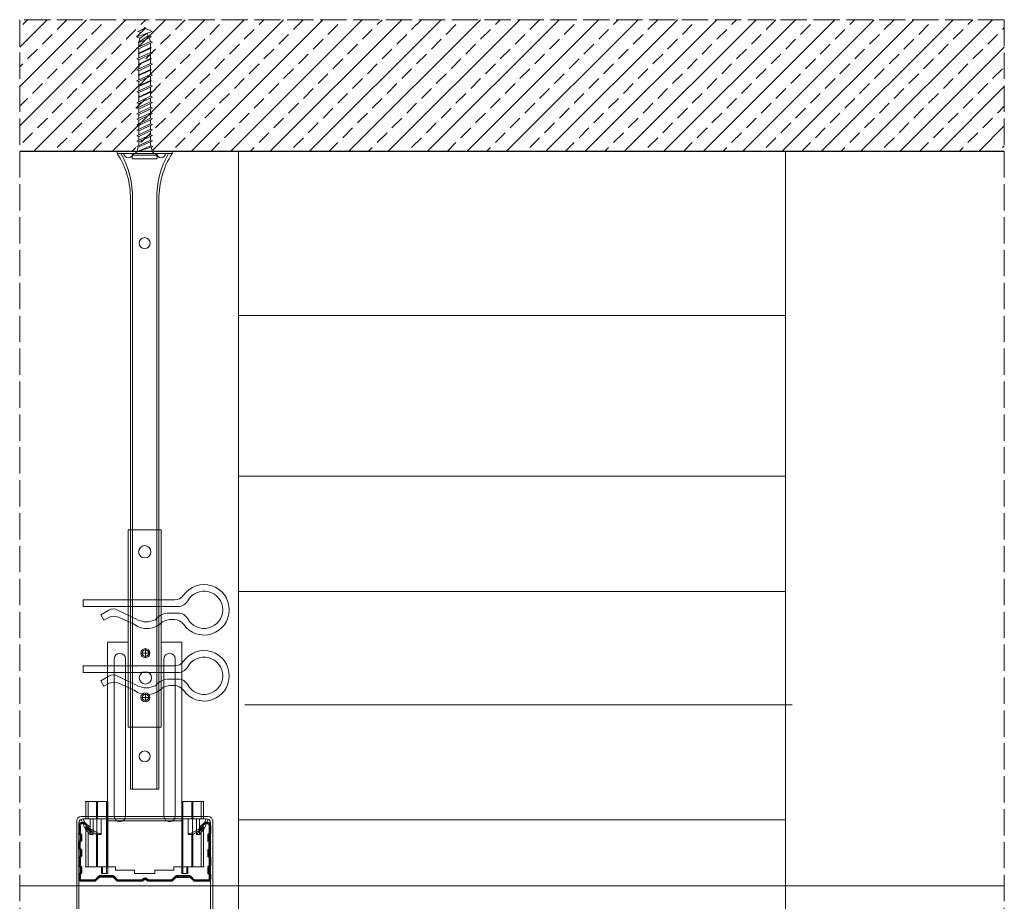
# Model space of a CAD drawing. Header units: millimetres. Extents: x -286 to 2487, y 401 to 2796.
# Tile 12 of 12: x 1963 to 2412, y 2394 to 2796. Entities that reach past the tile are written whole.
import ezdxf

# ---------------------------------------------------------------- set-up
doc = ezdxf.new("R2010")
doc.units = ezdxf.units.MM
doc.linetypes.add('ACAD_ISO02W100', pattern=[15, 12, -3])
for name, color, linetype, lineweight in [('_ISOVER WELNA', 7, 'BATTING', 9), ('_RIGIPS AKCESORIA', 7, 'Continuous', 18), ('_RIGIPS PROFIL', 7, 'Continuous', 18), ('KRESKOWANIE', 7, 'Continuous', 9), ('PRZERYWANA', 7, 'ACAD_ISO02W100', 9)]:
    doc.layers.add(name, color=color, linetype=linetype, lineweight=lineweight)
doc.linetypes.add('BATTING', pattern='A,0.00254,-2.54,[134,ltypeshp.shx,S=2.54,R=0,X=-2.54,Y=0],-5.08,[134,ltypeshp.shx,S=2.54,R=180,X=2.54,Y=0],-2.54', length=10.16254)

# ---------------------------------------------------------------- blocks, each defined once
blk = doc.blocks.new('CD 60 ULTRASTIL')
h = blk.add_hatch()
h.set_pattern_fill('ANSI31', color=256, scale=0.3, style=0)
h.paths.add_polyline_path([(542.88, 684.5, -0.302776), (543.49, 684.5), (544.54, 683.79, 0.148069), (544.85, 683.7), (555.42, 683.7, 0.198912), (555.81, 683.86), (557.38, 685.44, -0.198912), (557.77, 685.6), (563.59, 685.6, -0.198912), (563.98, 685.44), (565.55, 683.86, 0.198912), (565.94, 683.7), (572.18, 683.7, 0.414214), (573.18, 684.7), (573.18, 686.74, 0.198912), (573.02, 687.12), (572.74, 687.4, -0.198912), (572.58, 687.79), (572.58, 689.87, -0.198912), (572.74, 690.26), (573.02, 690.54, 0.198912), (573.18, 690.93), (573.18, 694.47, 0.198912), (573.02, 694.86), (572.74, 695.14, -0.198912), (572.58, 695.53), (572.58, 697.61, -0.198912), (572.74, 698), (573.02, 698.28, 0.198912), (573.18, 698.67), (573.18, 701.47, 0.198912), (573.02, 701.86), (572.74, 702.14, -0.198912), (572.58, 702.53), (572.58, 704.61, -0.198912), (572.74, 705), (573.02, 705.28, 0.198912), (573.18, 705.67), (573.18, 708.9, 0.666128), (570.12, 710.18), (568.55, 708.63), (568.93, 708.24), (570.5, 709.79, -0.666128), (572.63, 708.9), (572.63, 705.9, -0.198912), (572.47, 705.51), (572.19, 705.23, 0.198912), (572.03, 704.84), (572.03, 702.3, 0.198912), (572.19, 701.91), (572.47, 701.63, -0.198912), (572.63, 701.25), (572.63, 698.9, -0.198912), (572.47, 698.51), (572.19, 698.23, 0.198912), (572.03, 697.84), (572.03, 695.3, 0.198912), (572.19, 694.91), (572.47, 694.63, -0.198912), (572.63, 694.25), (572.63, 691.16, -0.198912), (572.47, 690.77), (572.19, 690.49, 0.198912), (572.03, 690.1), (572.03, 687.56, 0.198912), (572.19, 687.17), (572.47, 686.9, -0.198912), (572.63, 686.51), (572.63, 684.7, -0.414214), (572.18, 684.25), (566.17, 684.25, -0.198912), (565.78, 684.41), (564.2, 685.99, 0.198912), (563.82, 686.15), (557.55, 686.15, 0.198912), (557.16, 685.99), (555.58, 684.41, -0.198912), (555.19, 684.25), (545.01, 684.25, -0.148069), (544.71, 684.34), (543.49, 685.16, 0.302776), (542.88, 685.16), (541.65, 684.34, -0.148069), (541.35, 684.25), (531.17, 684.25, -0.198912), (530.78, 684.41), (529.2, 685.99, 0.198912), (528.82, 686.15), (522.55, 686.15, 0.198912), (522.16, 685.99), (520.58, 684.41, -0.198912), (520.19, 684.25), (514.18, 684.25, -0.414214), (513.73, 684.7), (513.73, 686.51, -0.198912), (513.89, 686.9), (514.17, 687.17, 0.198912), (514.33, 687.56), (514.33, 690.1, 0.198912), (514.17, 690.49), (513.89, 690.77, -0.198912), (513.73, 691.16), (513.73, 694.25, -0.198912), (513.89, 694.63), (514.17, 694.91, 0.198912), (514.33, 695.3), (514.33, 697.84, 0.198912), (514.17, 698.23), (513.89, 698.51, -0.198912), (513.73, 698.9), (513.73, 701.25, -0.198912), (513.89, 701.63), (514.17, 701.91, 0.198912), (514.33, 702.3), (514.33, 704.84, 0.198912), (514.17, 705.23), (513.89, 705.51, -0.198912), (513.73, 705.9), (513.73, 708.9, -0.666128), (515.86, 709.79), (517.43, 708.24), (517.81, 708.63), (516.25, 710.18, 0.666128), (513.18, 708.9), (513.18, 705.67, 0.198912), (513.34, 705.28), (513.62, 705, -0.198912), (513.78, 704.61), (513.78, 702.53, -0.198912), (513.62, 702.14), (513.34, 701.86, 0.198912), (513.18, 701.47), (513.18, 698.67, 0.198912), (513.34, 698.28), (513.62, 698, -0.198912), (513.78, 697.61), (513.78, 695.53, -0.198912), (513.62, 695.14), (513.34, 694.86, 0.198912), (513.18, 694.47), (513.18, 690.93, 0.198912), (513.34, 690.54), (513.62, 690.26, -0.198912), (513.78, 689.87), (513.78, 687.79, -0.198912), (513.62, 687.4), (513.34, 687.12, 0.198912), (513.18, 686.74), (513.18, 684.7, 0.414214), (514.18, 683.7), (520.42, 683.7, 0.198912), (520.81, 683.86), (522.38, 685.44, -0.198912), (522.77, 685.6), (528.59, 685.6, -0.198912), (528.98, 685.44), (530.55, 683.86, 0.198912), (530.94, 683.7), (541.51, 683.7, 0.148069), (541.82, 683.79)])
for p, q in [((515.86, 709.79), (517.43, 708.24)), ((516.25, 710.18), (517.81, 708.63)), ((570.12, 710.18), (568.55, 708.63)), ((570.5, 709.79), (568.93, 708.24)), ((513.18, 708.9), (513.18, 705.67)), ((513.34, 705.28), (513.62, 705)), ((513.73, 708.9), (513.73, 705.9)), ((513.89, 705.51), (514.17, 705.23)), ((517.43, 708.24), (517.81, 708.63)), ((568.93, 708.24), (568.55, 708.63)), ((572.47, 705.51), (572.19, 705.23)), ((572.63, 708.9), (572.63, 705.9)), ((573.02, 705.28), (572.74, 705)), ((573.18, 708.9), (573.18, 705.67)), ((513.18, 698.67), (513.18, 701.47)), ((513.34, 701.86), (513.62, 702.14)), ((513.73, 698.9), (513.73, 701.25)), ((513.78, 704.61), (513.78, 702.53)), ((513.89, 701.63), (514.17, 701.91)), ((514.33, 704.84), (514.33, 702.3)), ((572.03, 704.84), (572.03, 702.3)), ((572.47, 701.63), (572.19, 701.91)), ((572.58, 704.61), (572.58, 702.53)), ((572.63, 698.9), (572.63, 701.25)), ((573.02, 701.86), (572.74, 702.14)), ((573.18, 698.67), (573.18, 701.47)), ((513.34, 698.28), (513.62, 698)), ((513.78, 697.61), (513.78, 695.53)), ((513.89, 698.51), (514.17, 698.23)), ((514.33, 697.84), (514.33, 695.3)), ((572.03, 697.84), (572.03, 695.3)), ((572.47, 698.51), (572.19, 698.23)), ((572.58, 697.61), (572.58, 695.53)), ((573.02, 698.28), (572.74, 698)), ((513.18, 694.47), (513.18, 690.93)), ((513.34, 694.86), (513.62, 695.14)), ((513.73, 694.25), (513.73, 691.16)), ((513.89, 694.63), (514.17, 694.91)), ((572.47, 694.63), (572.19, 694.91)), ((572.63, 694.25), (572.63, 691.16)), ((573.02, 694.86), (572.74, 695.14)), ((573.18, 694.47), (573.18, 690.93)), ((513.34, 690.54), (513.62, 690.26)), ((513.34, 687.12), (513.62, 687.4)), ((513.78, 689.87), (513.78, 687.79)), ((513.89, 690.77), (514.17, 690.49)), ((513.89, 686.9), (514.17, 687.17)), ((514.33, 690.1), (514.33, 687.56)), ((572.03, 690.1), (572.03, 687.56)), ((572.47, 690.77), (572.19, 690.49)), ((572.47, 686.9), (572.19, 687.17)), ((572.58, 689.87), (572.58, 687.79)), ((573.02, 690.54), (572.74, 690.26)), ((573.02, 687.12), (572.74, 687.4)), ((513.18, 686.74), (513.18, 684.7)), ((513.73, 686.51), (513.73, 684.7)), ((514.18, 684.25), (520.19, 684.25)), ((514.18, 683.7), (520.42, 683.7)), ((520.58, 684.41), (522.16, 685.99)), ((520.81, 683.86), (522.38, 685.44)), ((522.55, 686.15), (528.82, 686.15)), ((528.59, 685.6), (522.77, 685.6)), ((530.55, 683.86), (528.98, 685.44)), ((530.78, 684.41), (529.2, 685.99)), ((530.94, 683.7), (541.51, 683.7)), ((531.17, 684.25), (541.35, 684.25)), ((541.65, 684.34), (542.88, 685.16)), ((541.82, 683.79), (542.88, 684.5)), ((544.71, 684.34), (543.49, 685.16)), ((544.54, 683.79), (543.49, 684.5)), ((544.85, 683.7), (555.42, 683.7)), ((545.01, 684.25), (555.19, 684.25)), ((555.58, 684.41), (557.16, 685.99)), ((555.81, 683.86), (557.38, 685.44)), ((557.55, 686.15), (563.82, 686.15)), ((557.77, 685.6), (563.59, 685.6)), ((565.55, 683.86), (563.98, 685.44)), ((565.78, 684.41), (564.2, 685.99)), ((565.94, 683.7), (572.18, 683.7)), ((566.17, 684.25), (572.18, 684.25)), ((572.63, 686.51), (572.63, 684.7)), ((573.18, 686.74), (573.18, 684.7))]:
    blk.add_line(p, q)
for centre, radius, start, end in [((514.98, 708.9), 1.8, 45.3251, 180), ((514.98, 708.9), 1.25, 45.3251, 180), ((571.38, 708.9), 1.8, 360, 134.6749), ((571.38, 708.9), 1.25, 360, 134.6749), ((513.73, 705.67), 0.55, 180, 225), ((513.23, 704.61), 0.55, 0, 45), ((514.28, 705.9), 0.55, 180, 225), ((513.78, 704.84), 0.55, 0, 45), ((572.58, 704.84), 0.55, 135, 180), ((572.08, 705.9), 0.55, 315, 0), ((573.13, 704.61), 0.55, 135, 180), ((572.63, 705.67), 0.55, 315, 0), ((513.73, 701.47), 0.55, 135, 180), ((513.23, 702.53), 0.55, 315, 0), ((514.28, 701.25), 0.55, 135, 180), ((513.78, 702.3), 0.55, 315, 0), ((572.58, 702.3), 0.55, 180, 225), ((572.08, 701.25), 0.55, 0, 45), ((573.13, 702.53), 0.55, 180, 225), ((572.63, 701.47), 0.55, 0, 45), ((513.73, 698.67), 0.55, 180, 225), ((513.23, 697.61), 0.55, 360, 45), ((514.28, 698.9), 0.55, 180, 225), ((513.78, 697.84), 0.55, 0, 45), ((572.58, 697.84), 0.55, 135, 180), ((572.08, 698.9), 0.55, 315, 0), ((573.13, 697.61), 0.55, 135, 180), ((572.63, 698.67), 0.55, 315, 0), ((513.73, 694.47), 0.55, 135, 180), ((513.23, 695.53), 0.55, 315, 0), ((514.28, 694.25), 0.55, 135, 180), ((513.78, 695.3), 0.55, 315, 0), ((572.58, 695.3), 0.55, 180, 225), ((572.08, 694.25), 0.55, 0, 45), ((573.13, 695.53), 0.55, 180, 225), ((572.63, 694.47), 0.55, 0, 45), ((513.73, 690.93), 0.55, 180, 225), ((513.73, 686.74), 0.55, 135, 180), ((513.23, 689.87), 0.55, 0, 45), ((513.23, 687.79), 0.55, 315, 0), ((514.28, 691.16), 0.55, 180, 225), ((513.78, 690.1), 0.55, 360, 45), ((513.78, 687.56), 0.55, 315, 360), ((572.58, 690.1), 0.55, 135, 180), ((572.58, 687.56), 0.55, 180, 225), ((572.08, 691.16), 0.55, 315, 0), ((573.13, 689.87), 0.55, 135, 180), ((573.13, 687.79), 0.55, 180, 225), ((572.63, 690.93), 0.55, 315, 0), ((572.63, 686.74), 0.55, 360, 45), ((514.18, 684.7), 1, 180, 270), ((514.28, 686.51), 0.55, 135, 180), ((514.18, 684.7), 0.45, 180, 270), ((520.19, 684.8), 0.55, 270, 315), ((520.42, 684.25), 0.55, 270, 315), ((522.55, 685.6), 0.55, 90, 135), ((522.77, 685.05), 0.55, 90, 135), ((528.59, 685.05), 0.55, 45, 90), ((528.82, 685.6), 0.55, 45, 90), ((530.94, 684.25), 0.55, 225, 270), ((531.17, 684.8), 0.55, 225, 270), ((541.35, 684.8), 0.55, 270, 303.6901), ((541.51, 684.25), 0.55, 270, 303.6901), ((543.18, 684.7), 0.55, 56.3099, 123.6901), ((543.18, 684.04), 0.55, 56.3099, 123.6901), ((544.85, 684.25), 0.55, 236.3099, 270), ((545.01, 684.8), 0.55, 236.3099, 270), ((555.19, 684.8), 0.55, 270, 315), ((555.42, 684.25), 0.55, 270, 315), ((557.55, 685.6), 0.55, 90, 135), ((557.77, 685.05), 0.55, 90, 135), ((563.59, 685.05), 0.55, 45, 90), ((563.82, 685.6), 0.55, 45, 90), ((565.94, 684.25), 0.55, 225, 270), ((566.17, 684.8), 0.55, 225, 270), ((572.18, 684.7), 1, 270, 0), ((572.18, 684.7), 1, 270, 360), ((572.18, 684.7), 0.45, 270, 360), ((572.08, 686.51), 0.55, 360, 45)]:
    blk.add_arc(centre, radius, start, end)
blk = doc.blocks.new('wieszak noniuszowy widok')
for p, q in [((367.75, 93.63), (382.75, 93.63)), ((367.75, 3.63), (367.75, 93.63)), ((368.75, 3.63), (368.75, 93.63)), ((381.75, 3.63), (381.75, 93.63)), ((382.75, 3.63), (382.75, 93.63)), ((367.75, 42.47), (358.34, 42.47)), ((358.34, -30.29), (358.34, 42.47)), ((392.15, 42.47), (382.75, 42.47)), ((392.15, 42.47), (392.15, -30.29)), ((392.15, 42.47), (392.15, -30.29)), ((372.87, 37.38), (376.99, 37.38)), ((374.93, 39.42), (374.93, 35.32)), ((361.34, -36.95), (361.34, 34.79)), ((361.34, 34.79), (361.34, -36.95)), ((366.47, 34.79), (366.47, -36.95)), ((366.47, -36.95), (366.47, 34.79)), ((384.02, -36.95), (384.02, 34.79)), ((384.02, 34.79), (384.02, -36.95)), ((389.14, 34.79), (389.14, -36.95)), ((389.14, 34.79), (389.14, -36.95)), ((374.93, 19.27), (374.93, 15.17)), ((372.87, 17.23), (376.99, 17.23)), ((367.75, 3.63), (382.75, 3.63)), ((348.22, -30.29), (358.37, -30.29)), ((348.44, -30.29), (348.44, -38.17)), ((349.43, -30.29), (349.43, -38.17)), ((353.28, -30.29), (353.28, -38.17)), ((353.8, -30.29), (353.8, -38.17)), ((357.85, -30.29), (357.85, -63.08)), ((358.37, -30.29), (358.37, -63.08)), ((392.13, -30.29), (392.13, -63.08)), ((392.15, -30.29), (392.15, -60.01)), ((392.15, -30.29), (392.15, -60.01)), ((402.37, -30.29), (392.16, -30.29)), ((392.64, -30.29), (392.64, -63.08)), ((396.7, -30.29), (396.7, -38.17)), ((397.21, -30.29), (397.21, -38.17)), ((401.07, -30.29), (401.07, -38.17)), ((402.06, -30.29), (402.06, -38.17)), ((348.13, -38.17), (355.47, -38.17)), ((350.32, -38.17), (350.32, -45.34)), ((351.68, -45.34), (351.68, -38.17)), ((353.44, -45.34), (353.44, -38.17)), ((355.47, -38.17), (355.47, -45.34)), ((395.03, -45.34), (395.03, -38.17)), ((395.03, -38.17), (402.39, -38.17)), ((397.05, -38.17), (397.05, -45.34)), ((398.82, -38.17), (398.82, -45.34)), ((400.18, -45.34), (400.18, -38.17)), ((348.11, -42.32), (348.14, -42.29)), ((348.11, -42.37), (348.11, -42.32)), ((348.12, -42.43), (348.11, -42.37)), ((348.15, -42.51), (348.12, -42.43)), ((348.14, -42.29), (348.17, -42.28)), ((348.19, -42.61), (348.15, -42.51)), ((348.17, -42.28), (348.23, -42.28)), ((349.22, -42.28), (348.19, -42.28)), ((348.26, -42.72), (348.19, -42.61)), ((348.23, -42.28), (348.31, -42.3)), ((348.34, -42.84), (348.26, -42.72)), ((348.31, -42.3), (348.41, -42.34)), ((348.45, -43), (348.34, -42.84)), ((348.41, -42.34), (348.53, -42.39)), ((348.44, -42.99), (348.44, -60.01)), ((348.58, -43.18), (348.45, -43)), ((349.57, -43.07), (348.5, -43.07)), ((348.53, -42.39), (348.66, -42.46)), ((348.72, -43.37), (348.58, -43.18)), ((348.66, -42.46), (348.81, -42.54)), ((348.89, -43.59), (348.72, -43.37)), ((348.81, -42.54), (348.96, -42.63)), ((349.08, -43.83), (348.89, -43.59)), ((348.96, -42.63), (349.14, -42.73)), ((349.28, -44.08), (349.08, -43.83)), ((349.15, -42.29), (349.13, -42.32)), ((349.13, -42.32), (349.13, -42.36)), ((349.13, -42.36), (349.14, -42.41)), ((349.14, -42.41), (349.16, -42.47)), ((349.14, -42.73), (349.38, -42.88)), ((349.18, -42.28), (349.15, -42.29)), ((349.16, -42.47), (349.19, -42.54)), ((349.22, -42.28), (349.18, -42.28)), ((349.19, -42.54), (349.24, -42.62)), ((349.28, -42.28), (349.22, -42.28)), ((349.24, -42.62), (349.3, -42.71)), ((349.34, -42.29), (349.28, -42.28)), ((349.49, -44.34), (349.28, -44.08)), ((349.3, -42.71), (349.44, -42.91)), ((349.43, -42.32), (349.34, -42.29)), ((349.38, -42.88), (349.66, -43.05)), ((349.52, -42.35), (349.43, -42.32)), ((349.43, -42.9), (349.43, -60.01)), ((349.44, -42.91), (349.55, -43.05)), ((349.72, -44.62), (349.49, -44.34)), ((349.62, -42.4), (349.52, -42.35)), ((349.55, -43.05), (349.68, -43.2)), ((349.74, -42.46), (349.62, -42.4)), ((349.66, -43.05), (349.96, -43.25)), ((350.92, -43.07), (349.68, -43.07)), ((349.68, -43.2), (349.82, -43.37)), ((350.01, -44.98), (349.72, -44.62)), ((349.88, -42.52), (349.74, -42.46)), ((349.82, -43.37), (349.98, -43.56)), ((350.03, -42.6), (349.88, -42.52)), ((349.96, -43.25), (350.28, -43.46)), ((349.98, -43.56), (350.15, -43.76)), ((350.2, -42.69), (350.03, -42.6)), ((350.15, -43.76), (350.34, -43.96)), ((350.38, -42.79), (350.2, -42.69)), ((350.28, -43.46), (350.63, -43.68)), ((350.34, -43.96), (350.54, -44.17)), ((350.58, -42.89), (350.38, -42.79)), ((350.54, -44.17), (350.75, -44.4)), ((350.78, -43), (350.58, -42.89)), ((350.63, -43.68), (350.99, -43.91)), ((350.75, -44.4), (350.97, -44.63)), ((351, -43.12), (350.78, -43)), ((350.97, -44.63), (351.19, -44.86)), ((350.99, -43.91), (351.36, -44.14)), ((351.23, -43.25), (351, -43.12)), ((351.19, -44.86), (351.43, -45.11)), ((351.48, -43.37), (351.23, -43.25)), ((351.36, -44.14), (351.74, -44.37)), ((351.99, -43.64), (351.48, -43.37)), ((351.74, -44.37), (352.07, -44.57)), ((352.52, -43.92), (351.99, -43.64)), ((352.07, -44.57), (352.41, -44.78)), ((352.41, -44.78), (352.77, -44.98)), ((353.08, -44.19), (352.52, -43.92)), ((353.43, -44.35), (353.08, -44.19)), ((353.8, -44.52), (353.43, -44.35)), ((354.66, -44.92), (353.8, -44.52)), ((353.8, -44.52), (353.8, -60.01)), ((396.7, -44.52), (395.84, -44.92)), ((397.07, -44.35), (396.7, -44.52)), ((396.7, -44.52), (396.7, -60.01)), ((397.42, -44.19), (397.07, -44.35)), ((397.98, -43.92), (397.42, -44.19)), ((397.73, -44.98), (398.09, -44.78)), ((398.51, -43.64), (397.98, -43.92)), ((398.09, -44.78), (398.43, -44.57)), ((398.43, -44.57), (398.76, -44.37)), ((399.02, -43.37), (398.51, -43.64)), ((398.76, -44.37), (399.13, -44.14)), ((399.26, -43.25), (399.02, -43.37)), ((399.07, -45.11), (399.3, -44.86)), ((399.13, -44.14), (399.51, -43.91)), ((399.49, -43.12), (399.26, -43.25)), ((399.3, -44.86), (399.53, -44.63)), ((399.71, -43), (399.49, -43.12)), ((399.51, -43.91), (399.87, -43.68)), ((399.53, -44.63), (399.74, -44.4)), ((399.58, -43.07), (400.82, -43.07)), ((399.92, -42.89), (399.71, -43)), ((399.74, -44.4), (399.96, -44.17)), ((399.87, -43.68), (400.21, -43.46)), ((400.12, -42.79), (399.92, -42.89)), ((399.96, -44.17), (400.16, -43.96)), ((400.3, -42.69), (400.12, -42.79)), ((400.16, -43.96), (400.35, -43.76)), ((400.21, -43.46), (400.54, -43.25)), ((400.46, -42.6), (400.3, -42.69)), ((400.35, -43.76), (400.52, -43.56)), ((400.62, -42.52), (400.46, -42.6)), ((400.78, -44.62), (400.49, -44.98)), ((400.52, -43.56), (400.68, -43.37)), ((400.54, -43.25), (400.84, -43.05)), ((400.76, -42.46), (400.62, -42.52)), ((400.68, -43.37), (400.82, -43.2)), ((400.88, -42.4), (400.76, -42.46)), ((401.01, -44.34), (400.78, -44.62)), ((400.82, -43.2), (400.95, -43.05)), ((400.84, -43.05), (401.12, -42.88)), ((400.98, -42.35), (400.88, -42.4)), ((400.93, -43.07), (402, -43.07)), ((400.95, -43.05), (401.06, -42.91)), ((401.07, -42.32), (400.98, -42.35)), ((401.22, -44.08), (401.01, -44.34)), ((401.06, -42.91), (401.2, -42.71)), ((401.15, -42.29), (401.07, -42.32)), ((401.07, -42.9), (401.07, -60.01)), ((401.12, -42.88), (401.36, -42.73)), ((401.22, -42.28), (401.15, -42.29)), ((401.2, -42.71), (401.26, -42.62)), ((401.27, -42.28), (401.22, -42.28)), ((401.42, -43.83), (401.22, -44.08)), ((401.26, -42.62), (401.3, -42.54)), ((401.32, -42.28), (401.27, -42.28)), ((401.27, -42.28), (402.31, -42.28)), ((401.3, -42.54), (401.34, -42.47)), ((401.35, -42.29), (401.32, -42.28)), ((401.34, -42.47), (401.36, -42.41)), ((401.36, -42.32), (401.35, -42.29)), ((401.37, -42.36), (401.36, -42.32)), ((401.36, -42.41), (401.37, -42.36)), ((401.36, -42.73), (401.54, -42.63)), ((401.61, -43.59), (401.42, -43.83)), ((401.54, -42.63), (401.69, -42.54)), ((401.77, -43.37), (401.61, -43.59)), ((401.69, -42.54), (401.84, -42.46)), ((401.92, -43.18), (401.77, -43.37)), ((401.84, -42.46), (401.97, -42.39)), ((402.05, -43), (401.92, -43.18)), ((401.97, -42.39), (402.09, -42.34)), ((402.16, -42.84), (402.05, -43)), ((402.06, -42.99), (402.06, -60.01)), ((402.09, -42.34), (402.18, -42.3)), ((402.24, -42.72), (402.16, -42.84)), ((402.18, -42.3), (402.26, -42.28)), ((402.3, -42.61), (402.24, -42.72)), ((402.26, -42.28), (402.33, -42.28)), ((402.35, -42.51), (402.3, -42.61)), ((402.33, -42.28), (402.36, -42.29)), ((402.38, -42.43), (402.35, -42.51)), ((402.36, -42.29), (402.39, -42.32)), ((402.39, -42.37), (402.38, -42.43)), ((402.39, -42.32), (402.39, -42.37)), ((350.32, -45.34), (350.01, -44.98)), ((351.68, -45.34), (350.32, -45.34)), ((351.43, -45.11), (351.68, -45.34)), ((352.77, -44.98), (353.14, -45.18)), ((353.14, -45.18), (353.28, -45.26)), ((353.28, -45.26), (353.36, -45.3)), ((353.28, -45.26), (353.28, -60.01)), ((353.36, -45.3), (353.44, -45.34)), ((355.47, -45.34), (353.44, -45.34)), ((355.47, -45.34), (354.66, -44.92)), ((395.84, -44.92), (395.03, -45.34)), ((395.03, -45.34), (397.05, -45.34)), ((397.05, -45.34), (397.13, -45.3)), ((397.13, -45.3), (397.21, -45.26)), ((397.21, -45.26), (397.36, -45.18)), ((397.21, -45.26), (397.21, -60.01)), ((397.36, -45.18), (397.73, -44.98)), ((398.82, -45.34), (399.07, -45.11)), ((398.82, -45.34), (400.18, -45.34)), ((400.49, -44.98), (400.18, -45.34)), ((348.11, -60.01), (361.93, -60.01)), ((355.57, -63.08), (355.57, -60.01)), ((356.08, -60.01), (356.08, -63.08)), ((361.93, -60.01), (361.93, -61.55)), ((361.93, -60.01), (361.93, -61.55)), ((370.64, -61.55), (361.93, -61.55)), ((370.64, -61.55), (370.64, -63.08)), ((370.64, -61.55), (370.64, -63.08)), ((388.57, -61.55), (379.86, -61.55)), ((379.86, -61.55), (379.86, -63.08)), ((379.86, -61.55), (379.86, -63.08)), ((388.57, -60.01), (388.57, -61.55)), ((402.39, -60.01), (388.57, -60.01)), ((388.57, -60.01), (388.57, -61.55)), ((394.42, -63.08), (394.42, -60.01)), ((394.93, -60.01), (394.93, -63.08)), ((357.85, -63.08), (355.57, -63.08)), ((356.08, -63.08), (355.57, -63.08)), ((356.08, -63.08), (358.37, -63.08)), ((358.37, -63.08), (357.85, -63.08)), ((379.86, -63.08), (370.64, -63.08)), ((370.64, -63.08), (379.86, -63.08)), ((392.13, -63.08), (394.42, -63.08)), ((392.64, -63.08), (392.13, -63.08)), ((394.93, -63.08), (392.64, -63.08)), ((394.93, -63.08), (394.42, -63.08))]:
    blk.add_line(p, q)
for centre, radius in [((375.25, 83.63), 2.81), ((374.93, 37.38), 2.06), ((374.93, 37.38), 1.46), ((374.93, 26.11), 2.81), ((374.93, 17.23), 2.06), ((374.93, 17.23), 1.46)]:
    blk.add_circle(centre, radius)
for centre, start, end in [((363.91, 34.79), 0, 180), ((386.58, 34.79), 0, 180), ((363.91, -36.95), 180, 0), ((386.58, -36.95), 180, 0)]:
    blk.add_arc(centre, 2.56, start, end)
blk = doc.blocks.new('klamra')
at = {"layer": '_RIGIPS AKCESORIA'}
for p, q in [((6828.19, 2764.92), (6828.19, 2806.53)), ((6831.19, 2764.92), (6831.19, 2808.19)), ((6834.19, 2802.92), (6834.19, 2808.19)), ((6832.87, 2780.55), (6837.19, 2789.57)), ((6839.31, 2788.09), (6836.06, 2780.95)), ((6832.86, 2776.63), (6835, 2772.92)), ((6836.19, 2776.54), (6837.38, 2774.29)), ((6835, 2772.92), (6837.38, 2774.29)), ((6831.19, 2764.92), (6828.19, 2764.92))]:
    blk.add_line(p, q, dxfattribs=at)
for centre, radius, start, end in [((6832.69, 2820.02), 11.5, 305.1527, 234.8473), ((6832.69, 2820.02), 8.5, 298.7822, 241.2178), ((6826.19, 2808.19), 5, 0, 61.2178), ((6839.19, 2808.19), 5, 118.7822, 180), ((6823.19, 2806.53), 5, 0, 54.8473), ((6845.23, 2805.18), 8.16, 170.4436, 210.2847), ((6842.19, 2806.53), 5, 125.1527, 180), ((6843.93, 2805.32), 10.09, 195.2653, 228.1308), ((6829.23, 2793.69), 8.97, 332.6387, 27.3613), ((6831.19, 2793.92), 10, 324.3132, 45.573), ((6835.87, 2778.58), 3.59, 146.8414, 212.9715), ((6840.61, 2778.88), 5, 155.5109, 207.8622)]:
    blk.add_arc(centre, radius, start, end, dxfattribs=at)
blk = doc.blocks.new('Lacznik krzyzowy (widok1)')
at = {"layer": '_RIGIPS AKCESORIA', "extrusion": (0, 0, -1)}
for p, q in [((2, 91.5), (60, 91.5)), ((2.08, 90.11), (3, 90.5)), ((3.61, 86.42), (2.08, 90.11)), ((3, 90.5), (4.53, 86.8)), ((14, 89.5, 30), (14, 90.5, 30)), ((48, 90.5, 30), (48, 89.5, 30)), ((57.47, 86.8), (59, 90.5)), ((59.92, 90.11), (58.39, 86.42)), ((59, 90.5), (59.92, 90.11)), ((0, 36.5), (0, 89.5)), ((1, 88.5), (1, 36.5)), ((4.53, 86.8), (3.61, 86.42)), ((48, 89.5, 30), (14, 89.5, 30)), ((58.39, 86.42), (57.47, 86.8)), ((61, 36.5), (61, 88.5)), ((62, 89.5), (62, 36.5)), ((1, 36.5), (0, 36.5)), ((62, 36.5), (61, 36.5))]:
    blk.add_line(p, q, dxfattribs=at)
at = {"layer": '_RIGIPS AKCESORIA'}
blk.add_line((59, 90.5), (3, 90.5), dxfattribs=at)
at = {"layer": '_RIGIPS AKCESORIA', "extrusion": (0, 0, -1)}
for centre, start, end in [((-2, 89.5), 0, 90), ((-3, 88.5), 0, 90), ((-3, 88.5), 0, 90), ((-59, 88.5), 90, 180), ((-59, 88.5), 90, 180), ((-60, 89.5), 90, 180)]:
    blk.add_arc(centre, 2, start, end, dxfattribs=at)
blk = doc.blocks.new('noniusz gorny widok')
for p, q in [((418.67, 301.96), (418.67, 302.96)), ((418.67, 302.96), (443.67, 302.96)), ((418.67, 301.96), (443.67, 301.96)), ((421.67, 301.96), (425.67, 301.96)), ((443.67, 301.96), (443.67, 302.96)), ((424.67, 11.96), (424.67, 281.05)), ((425.67, 11.96), (425.67, 281.05)), ((436.67, 11.96), (436.67, 281.05)), ((437.67, 11.96), (437.67, 281.05)), ((424.67, 11.96), (437.67, 11.96))]:
    blk.add_line(p, q)
for centre in [(431.17, 261.05), (431.17, 26.96)]:
    blk.add_circle(centre, 2.5)
for centre, radius, start, end in [((386.97, 281.54), 37.7, 359.2509, 32.7784), ((383.61, 281.48), 42.06, 359.4173, 29.1348), ((423.67, 301.96), 2, 180, 0), ((478.72, 281.48), 42.06, 150.8652, 180.5827), ((438.67, 301.96), 2, 180, 0), ((475.36, 281.54), 37.7, 147.2216, 180.7491)]:
    blk.add_arc(centre, radius, start, end)
blk = doc.blocks.new('kolek beton 65')
at = {"layer": '_RIGIPS AKCESORIA'}
for p, q in [((-125.3, -933.58), (-125.96, -934.72)), ((-122.91, -940.73), (-125.3, -933.58)), ((-120.48, -933.42), (-120.81, -934.33)), ((-117.51, -939.63), (-120.48, -933.42)), ((-115.48, -933.42), (-115.81, -934.33)), ((-112.51, -939.63), (-115.48, -933.42)), ((-110.48, -933.42), (-110.81, -934.33)), ((-110.48, -933.42), (-110.81, -934.33)), ((-107.51, -939.63), (-110.48, -933.42)), ((-105.48, -933.42), (-105.81, -934.33)), ((-102.51, -939.63), (-105.48, -933.42)), ((-100.48, -933.42), (-100.81, -934.33)), ((-97.51, -939.63), (-100.48, -933.42)), ((-95.48, -933.42), (-95.81, -934.33)), ((-92.51, -939.63), (-95.48, -933.42)), ((-92.98, -933.42), (-93.31, -934.33)), ((-90.01, -939.63), (-92.98, -933.42)), ((-90.48, -933.42), (-90.81, -934.33)), ((-87.51, -939.63), (-90.48, -933.42)), ((-87.98, -933.42), (-88.31, -934.33)), ((-85.01, -939.63), (-87.98, -933.42)), ((-85.48, -933.42), (-85.81, -934.33)), ((-82.51, -939.63), (-85.48, -933.42)), ((-82.98, -933.42), (-83.31, -934.33)), ((-80.01, -939.63), (-82.98, -933.42)), ((-80.48, -933.42), (-80.81, -934.33)), ((-77.51, -939.63), (-80.48, -933.42)), ((-77.98, -933.42), (-78.31, -934.33)), ((-75.01, -939.63), (-77.98, -933.42)), ((-75.47, -933.37), (-75.81, -934.33)), ((-75.47, -933.37), (-72.61, -939.89)), ((-72.91, -933.23), (-73.27, -934.2)), ((-70.43, -940.67), (-72.91, -933.23)), ((-68.91, -931.37), (-69.76, -932.23)), ((-69.76, -932.23), (-69.76, -941.73)), ((-67.81, -931.28), (-68.91, -931.37)), ((-68.91, -942.59), (-68.91, -931.37)), ((-67.26, -942.18), (-67.26, -931.78)), ((-126.91, -936.37), (-127.26, -936.98)), ((-126.9, -936.83), (-127.26, -936.98)), ((-126.72, -937.2), (-127.26, -936.98)), ((-127.02, -936.57), (-125.7, -939.37)), ((-125.41, -940.08), (-126.91, -936.37)), ((-126.69, -936.74), (-126.75, -936.77)), ((-125.96, -934.72), (-126.69, -936.74)), ((-126.69, -936.74), (-122.91, -940.73)), ((-123.47, -935.41), (-124.54, -935.85)), ((-122.3, -939.04), (-124.54, -935.85)), ((-122.93, -933.94), (-123.47, -935.41)), ((-123.47, -935.41), (-120.37, -939.96)), ((-120.25, -939.63), (-122.93, -933.94)), ((-120.86, -934.33), (-122.44, -934.98)), ((-120.81, -934.33), (-120.86, -934.33)), ((-117.85, -940.54), (-120.81, -934.33)), ((-118.08, -934.33), (-120.05, -934.33)), ((-117.93, -933.94), (-118.08, -934.33)), ((-118.08, -934.33), (-115.39, -940.02)), ((-115.25, -939.63), (-117.93, -933.94)), ((-115.81, -934.33), (-117.73, -934.33)), ((-112.85, -940.54), (-115.81, -934.33)), ((-113.08, -934.33), (-115.05, -934.33)), ((-112.93, -933.94), (-113.08, -934.33)), ((-113.08, -934.33), (-110.39, -940.02)), ((-110.25, -939.63), (-112.93, -933.94)), ((-110.81, -934.33), (-112.73, -934.33)), ((-108.28, -939.63), (-110.81, -934.33)), ((-107.85, -940.54), (-110.81, -934.33)), ((-108.08, -934.33), (-110.05, -934.33)), ((-107.51, -939.63), (-110.05, -934.33)), ((-107.93, -933.94), (-108.08, -934.33)), ((-108.08, -934.33), (-105.39, -940.02)), ((-105.25, -939.63), (-107.93, -933.94)), ((-105.81, -934.33), (-107.73, -934.33)), ((-102.85, -940.54), (-105.81, -934.33)), ((-103.08, -934.33), (-105.05, -934.33)), ((-102.93, -933.94), (-103.08, -934.33)), ((-103.08, -934.33), (-100.39, -940.02)), ((-100.25, -939.63), (-102.93, -933.94)), ((-100.81, -934.33), (-102.73, -934.33)), ((-97.85, -940.54), (-100.81, -934.33)), ((-98.08, -934.33), (-100.05, -934.33)), ((-97.93, -933.94), (-98.08, -934.33)), ((-98.08, -934.33), (-95.39, -940.02)), ((-95.25, -939.63), (-97.93, -933.94)), ((-95.81, -934.33), (-97.73, -934.33)), ((-92.85, -940.54), (-95.81, -934.33)), ((-93.31, -934.33), (-95.05, -934.33)), ((-90.35, -940.54), (-93.31, -934.33)), ((-90.81, -934.33), (-92.55, -934.33)), ((-87.85, -940.54), (-90.81, -934.33)), ((-88.31, -934.33), (-90.05, -934.33)), ((-85.35, -940.54), (-88.31, -934.33)), ((-85.81, -934.33), (-87.55, -934.33)), ((-82.85, -940.54), (-85.81, -934.33)), ((-83.31, -934.33), (-85.05, -934.33)), ((-80.35, -940.54), (-83.31, -934.33)), ((-80.81, -934.33), (-82.55, -934.33)), ((-77.85, -940.54), (-80.81, -934.33)), ((-80.05, -934.33), (-78.31, -934.33)), ((-75.35, -940.54), (-78.31, -934.33)), ((-75.81, -934.33), (-77.55, -934.33)), ((-72.85, -940.54), (-75.81, -934.33)), ((-73.27, -934.2), (-70.43, -940.67)), ((-124.89, -938.64), (-125.41, -940.08)), ((-122.3, -939.04), (-122.91, -940.73)), ((-120.86, -939.63), (-122.3, -939.04)), ((-120.6, -939.63), (-120.86, -939.63)), ((-120.25, -939.63), (-120.37, -939.96)), ((-118.28, -939.63), (-120.25, -939.63)), ((-117.51, -939.63), (-117.85, -940.54)), ((-115.58, -939.63), (-117.51, -939.63)), ((-115.25, -939.63), (-115.39, -940.02)), ((-113.28, -939.63), (-115.25, -939.63)), ((-112.51, -939.63), (-112.85, -940.54)), ((-110.6, -939.63), (-112.51, -939.63)), ((-110.25, -939.63), (-110.39, -940.02)), ((-108.28, -939.63), (-110.25, -939.63)), ((-107.51, -939.63), (-107.85, -940.54)), ((-107.51, -939.63), (-107.85, -940.54)), ((-105.6, -939.63), (-107.51, -939.63)), ((-105.25, -939.63), (-105.39, -940.02)), ((-103.28, -939.63), (-105.25, -939.63)), ((-102.51, -939.63), (-102.91, -940.73)), ((-100.6, -939.63), (-102.51, -939.63)), ((-100.25, -939.63), (-100.41, -940.08)), ((-98.28, -939.63), (-100.25, -939.63)), ((-97.51, -939.63), (-97.85, -940.54)), ((-95.6, -939.63), (-97.51, -939.63)), ((-95.25, -939.63), (-95.39, -940.02)), ((-93.28, -939.63), (-95.25, -939.63)), ((-92.51, -939.63), (-92.85, -940.54)), ((-90.78, -939.63), (-92.51, -939.63)), ((-90.01, -939.63), (-90.35, -940.54)), ((-88.28, -939.63), (-90.01, -939.63)), ((-87.51, -939.63), (-87.85, -940.54)), ((-85.78, -939.63), (-87.51, -939.63)), ((-85.01, -939.63), (-85.35, -940.54)), ((-83.28, -939.63), (-85.01, -939.63)), ((-82.51, -939.63), (-82.85, -940.54)), ((-80.78, -939.63), (-82.51, -939.63)), ((-80.01, -939.63), (-80.35, -940.54)), ((-78.28, -939.63), (-80.01, -939.63)), ((-77.51, -939.63), (-77.85, -940.54)), ((-77.51, -939.63), (-75.78, -939.63)), ((-75.01, -939.63), (-75.35, -940.54)), ((-72.61, -939.89), (-72.85, -940.54)), ((-68.91, -942.59), (-69.76, -941.73)), ((-67.81, -942.68), (-68.91, -942.59))]:
    blk.add_line(p, q, dxfattribs=at)
for centre, radius, start, end in [((-74.88, -924.33), 10, 282.9916, 297.2521), ((-70.76, -932.33), 1, 297.387, 0.1192), ((-67.76, -931.78), 0.5, 0, 95), ((-74.88, -924.33), 10, 269.0428, 279.2887), ((-74.88, -949.63), 10, 80.5289, 90.7633), ((-74.88, -949.63), 10, 62.7479, 76.8682), ((-70.76, -941.63), 1, 359.8807, 62.6128), ((-67.76, -942.18), 0.5, 265, 360)]:
    blk.add_arc(centre, radius, start, end, dxfattribs=at)

msp = doc.modelspace()

# ---------------------------------------------------------------- hatches: boundary and pattern name
at = {"layer": 'KRESKOWANIE'}
h = msp.add_hatch(dxfattribs=at)
h.set_pattern_fill('ANSI33', color=256, scale=2, angle=180, style=0)
h.set_pattern_definition([(225, (747.843, 1227.203), (8.980256, -8.980256), []), (225, (738.863, 1227.203), (8.980256, -8.980256), [6.35, -3.175])])
h.paths.add_polyline_path([(2412.3, 2736.46), (2412.3, 2796.46), (1963.3, 2796.46), (1963.3, 2736.46)])

# ---------------------------------------------------------------- linework, layer by layer
msp.add_line((1963.3, 2736.46), (2412.3, 2736.46))
at = {"layer": '_ISOVER WELNA', "linetype": 'Continuous'}
for p, q in [((2063.05, 2736.46), (2063.05, 2374.51)), ((2312.55, 2736.46), (2312.55, 2374.51))]:
    msp.add_line(p, q, dxfattribs=at)
at = {"layer": '_ISOVER WELNA', "ltscale": 7.2}
msp.add_line((2063.05, 2661.51), (2312.55, 2661.51), dxfattribs=at)
at = {"layer": '_ISOVER WELNA', "ltscale": 4.9}
msp.add_line((2063.05, 2535.68), (2312.55, 2535.68), dxfattribs=at)
at = {"layer": '_ISOVER WELNA', "ltscale": 5.2}
msp.add_line((2063.05, 2431.51), (2312.55, 2431.51), dxfattribs=at)
at = {"layer": '_RIGIPS PROFIL'}
for p, q in [((2063.05, 2588.28), (2312.55, 2588.28)), ((2065.99, 2484.01), (2315.49, 2484.01)), ((1963.3, 2401.51), (2412.3, 2401.51))]:
    msp.add_line(p, q, dxfattribs=at)
at = {"layer": 'PRZERYWANA'}
for p, q in [((1963.3, 2796.46), (1963.3, 2350.01)), ((2412.3, 2796.46), (1963.3, 2796.46)), ((2412.3, 2796.46), (2412.3, 2350.01))]:
    msp.add_line(p, q, dxfattribs=at)

# ---------------------------------------------------------------- block references
at = {"color": 253, "rotation": 270}
for p in [(-772.65, 9360.02), (-772.65, 9329.92)]:
    msp.add_blockref('klamra', p, dxfattribs=at)
msp.add_blockref('Lacznik krzyzowy (widok1)', (1989.3, 2341.55))
at = {"xscale": -1}
msp.add_blockref('CD 60 ULTRASTIL', (2563.48, 1719.81), dxfattribs=at)
at = {"layer": '_RIGIPS AKCESORIA', "rotation": 270}
msp.add_blockref('kolek beton 65', (2957.28, 2665.7), dxfattribs=at)
at = {"layer": '_RIGIPS AKCESORIA', "xscale": -1}
for name, p in [('noniusz gorny widok', (2451.47, 2433.5)), ('wieszak noniuszowy widok', (2395.55, 2470.17))]:
    msp.add_blockref(name, p, dxfattribs=at)

doc.saveas('drawing.dxf')
